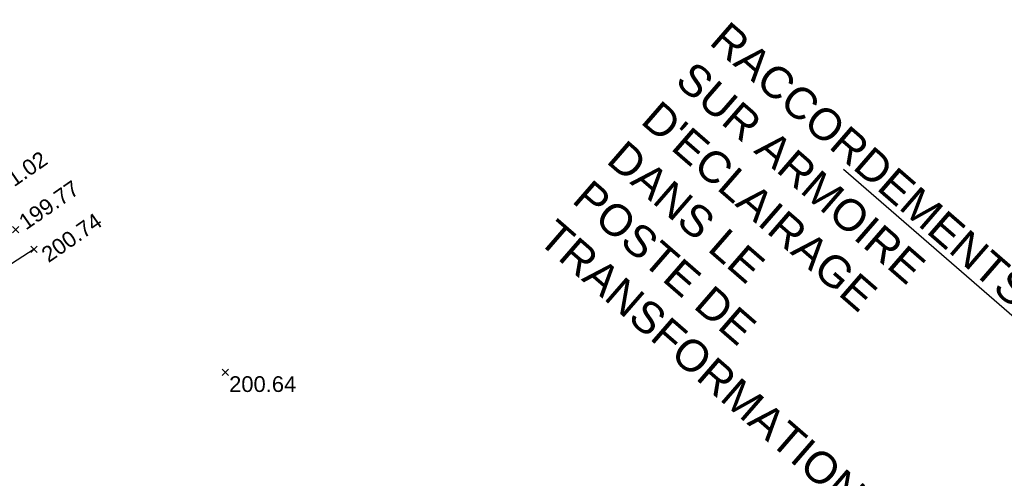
# Model space of a CAD drawing. Extents: x 1616800 to 1632437, y 2248456 to 2251974.
# Tile 84 of 256: x 1617615 to 1617678, y 2251756 to 2251785. Entities that reach past the tile are written whole.
import ezdxf
from ezdxf import colors
from ezdxf.entities.mleader import LeaderData, LeaderLine
from ezdxf.enums import TextEntityAlignment as Align
from ezdxf.math import Vec2, Vec3

# ---------------------------------------------------------------- set-up
doc = ezdxf.new("R2010")
doc.units = 0
doc.header["$LTSCALE"] = 2
doc.header["$PDMODE"] = 3
doc.header["$PDSIZE"] = 0.2
doc.layers.get('0').update_dxf_attribs({"linetype": 'CONTINUOUS'})
for name, color, linetype in [('09-PAP ECLAIRAGE PROJET', 6, 'CONTINUOUS'), ('X-PTS TOPO-TEXTE TOPOALT', 8, 'CONTINUOUS'), ('X-PTS TOPO-TOPOPOINT', 8, 'CONTINUOUS'), ('Y-FDP TOPO-TOP_BARBULE', 8, 'CONTINUOUS'), ('Y-FDP TOPO-TOP_TALUS', 8, 'CONTINUOUS')]:
    doc.layers.add(name, color=color, linetype=linetype)
doc.styles.get("Standard").update_dxf_attribs({"font": 'arial.ttf'})

# ---------------------------------------------------------------- blocks, each defined once
blk = doc.blocks.new('TCPOINT_2')
at = {"color": 0}
blk.add_point((0, 0), dxfattribs=at)
at = {"layer": 'X-PTS TOPO-TEXTE TOPOALT'}
blk.add_attdef('ALT', (0.25, 0.25), '', height=0.75, dxfattribs=at)
blk = doc.blocks.new('TCPOINT_C')
at = {"color": 0}
blk.add_point((0, 0), dxfattribs=at)
at = {"layer": 'X-PTS TOPO-TEXTE TOPOALT'}
blk.add_attdef('ALT', text='', height=0.75, dxfattribs=at).set_placement((0.5, 0.09), align=Align.MIDDLE_LEFT)
blk = doc.blocks.new('TCPOINT')
at = {"color": 0}
blk.add_point((0, 0), dxfattribs=at)
at = {"layer": 'X-PTS TOPO-TEXTE TOPOALT'}
blk.add_attdef('ALT', text='', height=0.75, dxfattribs=at).set_placement((0.25, -0.25), align=Align.TOP_LEFT)

msp = doc.modelspace()

# ---------------------------------------------------------------- linework, layer by layer
at = {"layer": 'Y-FDP TOPO-TOP_BARBULE'}
for p, q in [((1617615.8462, 2251769.9424), (1617615.8393, 2251769.953)), ((1617615.4257, 2251769.6718), (1617615.4121, 2251769.693))]:
    msp.add_line(p, q, dxfattribs=at)
at = {"layer": 'Y-FDP TOPO-TOP_TALUS', "elevation": 201.34, "flags": 128}
msp.add_lwpolyline([(1617616.2666, 2251770.213), (1617610.3376, 2251766.397), (1617605.0976, 2251761.617), (1617610.6046, 2251757.885), (1617630.9016, 2251743.638), (1617651.5876, 2251728.738), (1617670.5436, 2251713.14), (1617683.1536, 2251703.762), (1617700.7816, 2251690.685), (1617721.3596, 2251679.731), (1617750.4036, 2251667.507), (1617763.0046, 2251662.137), (1617782.1896, 2251654.735), (1617799.8756, 2251646.373), (1617816.1886, 2251637.54), (1617831.2396, 2251629.029), (1617854.8706, 2251615.354), (1617869.0526, 2251606.843), (1617882.8896, 2251598.861), (1617898.6766, 2251588.998), (1617912.8626, 2251580.258), (1617924.4126, 2251573.443), (1617942.7026, 2251562.063), (1617952.7762, 2251556.1244)], dxfattribs=at)

# ---------------------------------------------------------------- block references
at = {"layer": 'X-PTS TOPO-TOPOPOINT'}
ref = msp.add_blockref('TCPOINT_2', (1617613.6496, 2251772.92, 201.02), dxfattribs=dict(at, rotation=34.7593905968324))
ref.add_attrib('ALT', '201.02', (1617613.7125, 2251773.2679, 201.02), dxfattribs={"layer": 'X-PTS TOPO-TEXTE TOPOALT', "height": 1, "rotation": 34.759391})
ref = msp.add_blockref('TCPOINT_C', (1617615.0996, 2251771.456, 199.77), dxfattribs=dict(at, rotation=34.75939042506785))
ref.add_attrib('ALT', '199.77', dxfattribs={"layer": 'X-PTS TOPO-TEXTE TOPOALT', "height": 1, "rotation": 34.759391}).set_placement((1617615.4591, 2251771.815, 199.77), align=Align.MIDDLE_LEFT)
ref = msp.add_blockref('TCPOINT', (1617616.2666, 2251770.213, 200.74), dxfattribs=dict(at, rotation=34.75939046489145))
ref.add_attrib('ALT', '200.74', dxfattribs={"layer": 'X-PTS TOPO-TEXTE TOPOALT', "height": 1, "rotation": 34.75939}).set_placement((1617616.6145, 2251770.1501, 200.74), align=Align.TOP_LEFT)
ref = msp.add_blockref('TCPOINT', (1617628.4386, 2251762.383, 200.64), dxfattribs=at)
ref.add_attrib('ALT', '200.64', dxfattribs={"layer": 'X-PTS TOPO-TEXTE TOPOALT', "height": 1}).set_placement((1617628.6886, 2251762.133, 200.64), align=Align.TOP_LEFT)

# ---------------------------------------------------------------- leaders
at = {"layer": '09-PAP ECLAIRAGE PROJET'}
ml = msp.add_multileader_mtext('Standard', dxfattribs=at)
ml.set_content("RACCORDEMENTS SUR ARMOIRE D'ECLAIRAGE DANS LE POSTE DE TRANSFORMATION", color=256)
ml.set_leader_properties()
ml.build(insert=Vec2(0, 0))
ml.multileader.update_dxf_attribs({"text_right_attachment_type": 6, "dogleg_length": 0.36, "arrow_head_size": 2, "scale": 0.5})
ctx = ml.context
ctx.base_point, ctx.scale, ctx.char_height, ctx.arrow_head_size, ctx.landing_gap_size, ctx.plane_origin, ctx.plane_x_axis, ctx.plane_y_axis = Vec3(1617659.0832, 2251784.7155, 404.9802), 0.5, 2, 2, 1, Vec3(1617418.9084, 2252011.5155, 404.9802), Vec3(0.7549808, -0.6557469), Vec3(0.6557469, 0.7549808)
ctx.right_attachment = 6
notes = []
notes.append((ctx, [(1, (1, 1, 0), (1617684.1402, 2251761.1202, 404.9802), (-0.7549808, 0.6557469), 0.18, [(0, [(1617650.4576, 2251670.4956, 404.9802)], 0, [])])]))
ctx.mtext.insert, ctx.mtext.text_direction, ctx.mtext.rotation, ctx.mtext.width, ctx.mtext.flow_direction = Vec3(1617660.5051, 2251784.8276, 404.9802), Vec3(0.7549808, -0.6557469), 5.5680138, 40.470438, 5
for ctx, leaders in notes:
    for number, flags, end, landing, length, lines in leaders:
        leader = LeaderData()
        leader.index, (leader.has_last_leader_line, leader.has_dogleg_vector, leader.attachment_direction) = number, flags
        leader.last_leader_point, leader.dogleg_vector, leader.dogleg_length = Vec3(end), Vec3(landing), length
        for number, points, colour, breaks in lines:
            line = LeaderLine()
            line.index, line.vertices, line.color, line.breaks = number, Vec3.list(points), colors.encode_raw_color(colour), breaks
            leader.lines.append(line)
        ctx.leaders.append(leader)

doc.saveas('drawing.dxf')
